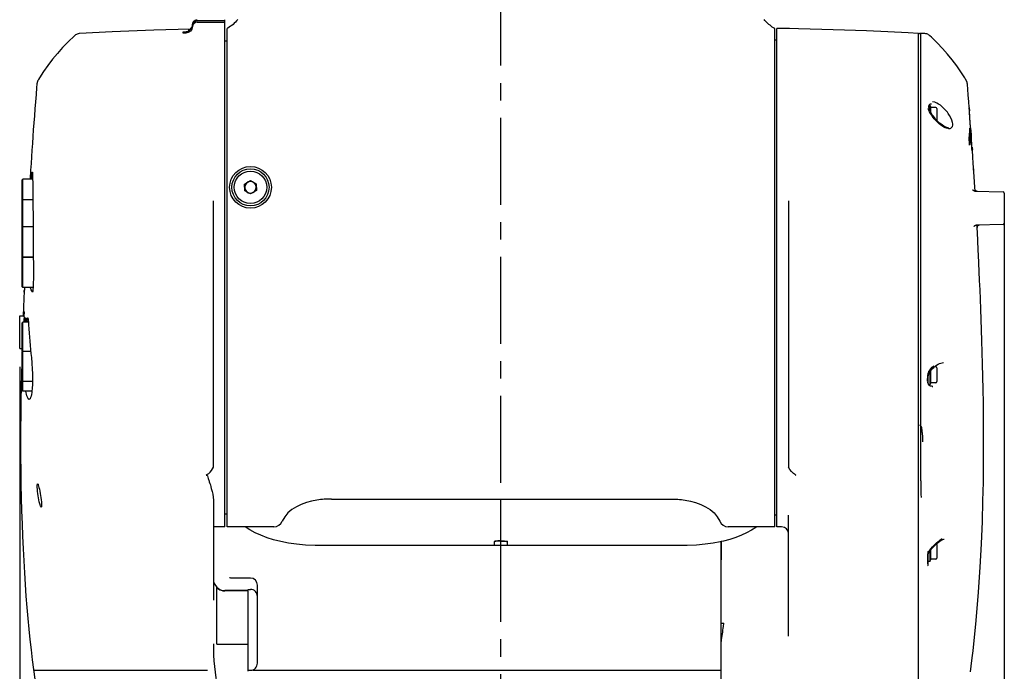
# Model space of a CAD drawing. Header units: millimetres. Extents: x 7426 to 8300, y 124 to 421.
# Tile 66 of 135: x 8050 to 8072, y 236 to 250. Entities that reach past the tile are written whole.
import ezdxf

# ---------------------------------------------------------------- set-up
doc = ezdxf.new("R2010")
doc.units = ezdxf.units.MM
doc.linetypes.add('CENTER', pattern=[0.6, 0.375, -0.075, 0.075, -0.075])
doc.layers.add('DIM', color=7, linetype='Continuous')
doc.layers.add('外形图', color=7, linetype='Continuous')
doc.styles.add('微软雅黑', font='msyh.ttc')
doc.dimstyles.new('尺寸标注_1_20比例', dxfattribs={"dimtxt": 2.1, "dimasz": 1.7, "dimexe": 0.5, "dimexo": 0.4, "dimgap": 0.5, "dimtad": 1, "dimdec": 1, "dimlfac": 20, "dimdsep": 46, "dimtxsty": '微软雅黑', "dimcen": 0.09, "dimadec": 0, "dimazin": 0, "dimtp": 0.01, "dimtm": 0.01, "dimtfac": 1, "dimtdec": 1, "dimtofl": 0, "dimtmove": 0, "dimatfit": 3, "dimfxl": 1, "dimtolj": 1, "dimarcsym": 0})

# ---------------------------------------------------------------- blocks, each defined once
blk = doc.blocks.new('*D1514')
at = {"layer": 'Defpoints', "color": 0}
for p in [(8071.504, 246.071), (8060.654, 219.322), (8060.654, 207.394)]:
    blk.add_point(p, dxfattribs=at)
at = {"layer": 'DIM', "color": 0, "linetype": 'ByBlock', "lineweight": -2, "ltscale": 20}
for p, q in [((8071.504, 245.671), (8071.504, 206.894)), ((8060.654, 218.922), (8060.654, 206.894)), ((8069.804, 207.394), (8062.354, 207.394))]:
    blk.add_line(p, q, dxfattribs=at)
at = {"layer": 'DIM', "color": 0}
for points in [[(8062.354, 207.677), (8062.354, 207.11), (8060.654, 207.394)], [(8069.804, 207.11), (8069.804, 207.677), (8071.504, 207.394)]]:
    blk.add_solid(points, dxfattribs=at)
at = {"layer": 'DIM', "color": 0, "insert": (8066.079, 208.967), "char_height": 2.1, "attachment_point": 5, "style": '微软雅黑'}
blk.add_mtext('\\A1;217', dxfattribs=at)
blk = doc.blocks.new('*D1516')
at = {"layer": 'Defpoints', "color": 0}
for p in [(8071.504, 245.422), (8050.279, 242.721), (8050.279, 202.954)]:
    blk.add_point(p, dxfattribs=at)
at = {"layer": 'DIM', "color": 0, "linetype": 'ByBlock', "lineweight": -2, "ltscale": 20}
for p, q in [((8071.504, 245.022), (8071.504, 202.454)), ((8050.279, 242.321), (8050.279, 202.454)), ((8069.804, 202.954), (8051.979, 202.954))]:
    blk.add_line(p, q, dxfattribs=at)
at = {"layer": 'DIM', "color": 0}
for points in [[(8051.979, 203.238), (8051.979, 202.671), (8050.279, 202.954)], [(8069.804, 202.671), (8069.804, 203.238), (8071.504, 202.954)]]:
    blk.add_solid(points, dxfattribs=at)
at = {"layer": 'DIM', "color": 0, "insert": (8060.891, 204.54), "char_height": 2.1, "attachment_point": 5, "style": '微软雅黑'}
blk.add_mtext('\\A1;424.5', dxfattribs=at)

msp = doc.modelspace()

# ---------------------------------------------------------------- linework, layer by layer
at = {"layer": '外形图', "linetype": 'CENTER', "ltscale": 5}
msp.add_line((8060.6538, 218.821), (8060.6538, 279.9884), dxfattribs=at)
at = {"layer": '外形图', "linetype": 'Continuous'}
for p, q in [((8053.9874, 249.6543), (8053.9799, 249.6415)), ((8054.0262, 249.7759), (8054.0255, 249.7751)), ((8054.1037, 249.7925), (8054.7038, 249.7925)), ((8054.1037, 249.7612), (8054.7038, 249.7612)), ((8054.7038, 238.8718), (8054.7038, 249.8128)), ((8054.7638, 249.6278), (8054.7538, 249.6217)), ((8054.7538, 238.8718), (8054.7538, 249.6219)), ((8066.5538, 238.8718), (8066.5538, 249.6217)), ((8066.8716, 249.6217), (8066.6038, 249.6217)), ((8066.6038, 238.8717), (8066.6038, 249.6217)), ((8066.873, 249.6217), (8066.8727, 249.6217)), ((8053.8038, 249.5517), (8053.8582, 249.5534)), ((8053.8038, 249.5235), (8053.8038, 249.5517)), ((8053.8582, 249.525), (8053.8038, 249.5235)), ((8053.9161, 249.5892), (8053.914, 249.5886)), ((8069.6538, 233.7467), (8069.6538, 249.5176)), ((8069.7039, 249.5176), (8069.6788, 249.5176)), ((8069.7038, 249.1866), (8069.7039, 249.436)), ((8069.7908, 249.513), (8069.7039, 249.5176)), ((8069.7039, 249.5173), (8069.7039, 249.5176)), ((8069.7039, 249.5162), (8069.7039, 249.5173)), ((8069.7039, 249.5145), (8069.7039, 249.5162)), ((8069.7039, 249.436), (8069.7039, 249.5145)), ((8069.812, 249.5106), (8069.7908, 249.513)), ((8054.7538, 249.3467), (8054.7038, 249.3467)), ((8066.6038, 249.3717), (8066.5538, 249.3717)), ((8069.7038, 249.0879), (8069.7038, 249.1866)), ((8069.7038, 248.9735), (8069.7038, 249.0879)), ((8069.7039, 248.8424), (8069.7038, 248.9735)), ((8070.7178, 248.306), (8070.7081, 248.4217)), ((8069.7039, 248.0569), (8069.7039, 248.1514)), ((8069.7038, 247.8741), (8069.7039, 247.939)), ((8069.7039, 247.939), (8069.7039, 248.0569)), ((8069.8789, 247.9316), (8069.879, 247.944)), ((8069.8801, 247.9181), (8069.8789, 247.9316)), ((8069.8827, 247.9037), (8069.8801, 247.9181)), ((8069.8832, 247.9669), (8069.9038, 247.9669)), ((8069.8909, 247.9823), (8069.8929, 247.9842)), ((8069.9, 247.9896), (8069.9021, 247.991)), ((8069.9038, 247.8484), (8069.9038, 247.9669)), ((8069.9074, 247.957), (8069.9211, 247.9194)), ((8069.9211, 247.9981), (8069.9282, 247.999)), ((8070.0263, 247.9194), (8069.9211, 247.9194)), ((8069.9211, 247.8132), (8069.9211, 247.9194)), ((8069.9282, 247.999), (8069.9325, 247.9993)), ((8070.7458, 247.9203), (8070.7462, 247.9142)), ((8070.7462, 247.9142), (8070.7511, 247.8471)), ((8070.7518, 247.8389), (8070.7463, 247.9142)), ((8069.7038, 247.8673), (8069.7038, 247.8741)), ((8069.7038, 247.8484), (8069.7038, 247.8673)), ((8069.7038, 247.8309), (8069.7038, 247.8484)), ((8069.7038, 247.7115), (8069.7038, 247.8309)), ((8069.7038, 247.6653), (8069.7038, 247.7115)), ((8069.8675, 247.8826), (8069.8644, 247.8967)), ((8069.8717, 247.8687), (8069.8675, 247.8826)), ((8069.8771, 247.8547), (8069.8717, 247.8687)), ((8069.8837, 247.8407), (8069.8771, 247.8547)), ((8069.8869, 247.8883), (8069.8827, 247.9037)), ((8069.8912, 247.8267), (8069.8837, 247.8407)), ((8069.9149, 247.7861), (8069.8912, 247.8267)), ((8069.9032, 247.8497), (8069.8995, 247.8572)), ((8069.9071, 247.8416), (8069.9032, 247.8497)), ((8069.9111, 247.8332), (8069.9071, 247.8416)), ((8069.9161, 247.8228), (8069.9111, 247.8332)), ((8069.933, 247.7576), (8069.9149, 247.7861)), ((8069.9262, 247.8035), (8069.9161, 247.8228)), ((8069.9609, 247.7471), (8069.9501, 247.7635)), ((8070.0232, 247.6671), (8069.9975, 247.6977)), ((8070.0513, 247.8944), (8070.0513, 247.6366)), ((8069.7038, 247.648), (8069.7038, 247.6653)), ((8069.7038, 247.6242), (8069.7038, 247.648)), ((8069.7038, 247.3819), (8069.7038, 247.6242)), ((8070.0508, 247.6371), (8070.0232, 247.6671)), ((8070.2672, 247.4862), (8070.2463, 247.4933)), ((8069.7038, 247.3732), (8069.7038, 247.3819)), ((8069.7038, 247.3599), (8069.7038, 247.3732)), ((8069.7038, 247.335), (8069.7038, 247.3599)), ((8069.7038, 247.322), (8069.7038, 247.335)), ((8069.7038, 242.6605), (8069.7038, 247.322)), ((8070.2978, 247.481), (8070.2967, 247.4811)), ((8070.3019, 247.4809), (8070.2978, 247.481)), ((8070.7496, 247.2659), (8070.7536, 247.3188)), ((8070.7703, 247.3471), (8070.7563, 247.3471)), ((8070.7624, 247.4679), (8070.7668, 247.4006)), ((8070.7679, 247.3865), (8070.7708, 247.342)), ((8070.7703, 247.3471), (8070.7693, 247.3222)), ((8070.7763, 247.4811), (8070.7811, 247.4079)), ((8070.7811, 247.4079), (8070.7859, 247.3347)), ((8070.7817, 247.2887), (8070.7814, 247.2945)), ((8070.7862, 247.3317), (8070.7816, 247.402)), ((8070.7823, 247.2792), (8070.7817, 247.2887)), ((8070.7819, 247.2885), (8070.782, 247.2887)), ((8070.7836, 247.2603), (8070.7819, 247.2885)), ((8070.785, 247.2941), (8070.7854, 247.2948)), ((8070.7851, 247.3013), (8070.7872, 247.2667)), ((8070.7854, 247.2948), (8070.7873, 247.2628)), ((8070.7859, 247.3347), (8070.788, 247.3015)), ((8070.7885, 247.295), (8070.7862, 247.3317)), ((8070.7887, 247.2902), (8070.7906, 247.2615)), ((8070.7474, 247.2393), (8070.7496, 247.2659)), ((8070.7476, 247.2349), (8070.7474, 247.2393)), ((8070.75, 247.1947), (8070.7476, 247.2349)), ((8070.7495, 247.208), (8070.7479, 247.235)), ((8070.7511, 247.1811), (8070.7495, 247.208)), ((8070.7526, 247.1501), (8070.75, 247.1947)), ((8070.755, 247.1142), (8070.7511, 247.1811)), ((8070.7552, 247.1056), (8070.7526, 247.1501)), ((8070.7595, 247.1675), (8070.755, 247.1142)), ((8070.7835, 247.2596), (8070.7849, 247.2365)), ((8070.785, 247.2372), (8070.7836, 247.2603)), ((8070.7849, 247.2365), (8070.7863, 247.2139)), ((8070.7854, 247.2305), (8070.785, 247.2372)), ((8070.7872, 247.2021), (8070.7854, 247.2305)), ((8070.7863, 247.2139), (8070.7876, 247.1921)), ((8070.7872, 247.2667), (8070.7875, 247.2623)), ((8070.7889, 247.175), (8070.7872, 247.2021)), ((8070.7873, 247.2628), (8070.7883, 247.2477)), ((8070.7875, 247.2624), (8070.7882, 247.2512)), ((8070.7876, 247.1921), (8070.7889, 247.1712)), ((8070.7882, 247.2512), (8070.7889, 247.2405)), ((8070.7883, 247.2477), (8070.7892, 247.2329)), ((8070.7889, 247.2405), (8070.7895, 247.2303)), ((8070.7892, 247.2329), (8070.7901, 247.2184)), ((8070.7895, 247.2303), (8070.7901, 247.2205)), ((8070.7901, 247.2205), (8070.7907, 247.2113)), ((8070.7966, 247.1372), (8070.7913, 247.1372)), ((8070.7919, 247.194), (8070.7924, 247.1859)), ((8070.8108, 247.065), (8070.8121, 247.0465)), ((8070.8053, 246.9917), (8070.805, 246.9915)), ((8070.8053, 246.9843), (8070.8057, 246.9846)), ((8070.8121, 247.0465), (8070.8146, 247.0096)), ((8070.8158, 246.9936), (8070.8156, 246.9955)), ((8070.8252, 246.8534), (8070.8159, 246.9922)), ((8070.8348, 246.71), (8070.8252, 246.8534)), ((8070.8445, 246.5608), (8070.8348, 246.71)), ((8050.5136, 246.5669), (8050.5013, 246.3748)), ((8070.8527, 246.4336), (8070.842, 246.5991)), ((8070.8613, 246.2968), (8070.8527, 246.4336)), ((8050.3289, 246.3598), (8050.3439, 246.3748)), ((8050.3289, 245.9097), (8050.3289, 246.3598)), ((8050.3439, 245.9247), (8050.3439, 246.3748)), ((8050.5577, 246.3748), (8050.3439, 246.3748)), ((8055.1273, 246.2662), (8055.2508, 246.341)), ((8055.1304, 246.1219), (8055.1273, 246.2662)), ((8055.2508, 246.341), (8055.3773, 246.2715)), ((8055.3773, 246.2715), (8055.3803, 246.1272)), ((8070.8726, 246.1137), (8070.8613, 246.2968)), ((8055.2569, 246.0524), (8055.1304, 246.1219)), ((8055.3803, 246.1272), (8055.2569, 246.0524)), ((8070.8687, 246.1138), (8071.4795, 246.0978)), ((8071.5038, 246.0728), (8071.5038, 245.4215)), ((8071.5038, 246.0711), (8071.5038, 245.4215)), ((8050.3289, 245.9097), (8050.3439, 245.9247)), ((8050.3289, 245.3272), (8050.3289, 245.9097)), ((8050.3439, 245.3422), (8050.3439, 245.9247)), ((8050.5633, 245.9247), (8050.3439, 245.9247)), ((8054.4538, 240.1597), (8054.4538, 245.9024)), ((8066.8538, 245.9024), (8066.8538, 240.1597)), ((8070.8901, 245.3803), (8070.8967, 245.3809)), ((8071.4795, 245.3962), (8070.8967, 245.3809)), ((8070.9136, 245.3817), (8070.9167, 245.3294)), ((8070.9137, 245.3813), (8070.915, 245.3585)), ((8050.3289, 245.3272), (8050.3439, 245.3422)), ((8050.3289, 244.7072), (8050.3289, 245.3272)), ((8050.3439, 244.6922), (8050.3439, 245.3422)), ((8050.5683, 245.3422), (8050.3439, 245.3422)), ((8070.915, 245.3585), (8070.9161, 245.3398)), ((8070.9166, 245.3305), (8070.9169, 245.3385)), ((8070.9227, 245.2093), (8070.9166, 245.3306)), ((8070.9167, 245.3289), (8070.9167, 245.3287)), ((8070.9212, 245.3538), (8070.9224, 245.3562)), ((8070.9302, 245.0576), (8070.9227, 245.2093)), ((8070.9411, 244.833), (8070.9302, 245.0576)), ((8050.3289, 244.6692), (8050.3289, 244.7072)), ((8050.3289, 244.7072), (8050.3439, 244.6922)), ((8050.3289, 244.6692), (8050.3439, 244.6842)), ((8050.3289, 244.0492), (8050.3289, 244.6692)), ((8050.3439, 244.6842), (8050.3439, 244.6922)), ((8050.5726, 244.6922), (8050.3439, 244.6922)), ((8050.3439, 244.0342), (8050.3439, 244.6842)), ((8050.5726, 244.6842), (8050.3439, 244.6842)), ((8050.3289, 244.0492), (8050.3439, 244.0342)), ((8050.5679, 244.0342), (8050.3439, 244.0342)), ((8050.376, 243.9421), (8050.3757, 243.9382)), ((8050.3757, 243.9382), (8050.3758, 243.9409)), ((8050.3848, 244.0342), (8050.3841, 244.0289)), ((8050.5104, 244.0278), (8050.5076, 244.0342)), ((8050.3617, 243.5964), (8050.3549, 243.4211)), ((8050.2789, 242.7211), (8050.2789, 243.4211)), ((8050.2789, 243.4211), (8050.3738, 243.4211)), ((8050.3289, 243.2728), (8050.3439, 243.2878)), ((8050.3289, 242.6528), (8050.3289, 243.2728)), ((8050.3439, 242.656), (8050.3439, 243.2878)), ((8050.4674, 243.2878), (8050.3439, 243.2878)), ((8050.4666, 243.2967), (8050.4268, 243.2967)), ((8050.2789, 242.7211), (8050.3289, 242.7211)), ((8050.3289, 242.641), (8050.3439, 242.656)), ((8050.3289, 242.6528), (8050.3347, 242.6469)), ((8050.3289, 242.021), (8050.3289, 242.641)), ((8050.3439, 242.006), (8050.3439, 242.656)), ((8050.5177, 242.656), (8050.3439, 242.656)), ((8069.7038, 242.5432), (8069.7038, 242.6605)), ((8069.7038, 242.493), (8069.7038, 242.5432)), ((8069.7038, 242.2801), (8069.7038, 242.493)), ((8069.7038, 242.2543), (8069.7038, 242.2801)), ((8069.7038, 242.2369), (8069.7038, 242.2543)), ((8069.7038, 242.2064), (8069.7038, 242.2369)), ((8069.7038, 242.1472), (8069.7038, 242.2064)), ((8069.8621, 242.1741), (8069.865, 242.1859)), ((8069.8802, 242.2271), (8069.8838, 242.234)), ((8069.8828, 242.1867), (8069.8855, 242.1928)), ((8069.8945, 242.2093), (8069.8977, 242.2142)), ((8069.8966, 242.2537), (8069.9224, 242.284)), ((8069.8977, 242.2142), (8069.9097, 242.2309)), ((8069.9038, 241.9347), (8069.9038, 242.2228)), ((8069.9097, 242.2309), (8069.9317, 242.2583)), ((8069.9211, 241.9822), (8069.9211, 242.2452)), ((8069.9224, 242.284), (8069.9514, 242.314)), ((8069.9317, 242.2583), (8069.9565, 242.2855)), ((8069.9514, 242.314), (8069.9829, 242.3425)), ((8069.9565, 242.2855), (8069.9839, 242.3118)), ((8069.9839, 242.3118), (8070.013, 242.3362)), ((8070.0263, 242.3272), (8070.0023, 242.3272)), ((8070.0513, 242.3022), (8070.0513, 242.0072)), ((8050.3289, 242.021), (8050.3439, 242.006)), ((8050.3289, 241.8132), (8050.3289, 242.021)), ((8050.3439, 241.7982), (8050.3439, 242.006)), ((8050.5566, 242.006), (8050.3439, 242.006)), ((8069.7038, 242.0713), (8069.7038, 242.1472)), ((8069.7038, 242.0538), (8069.7038, 242.0713)), ((8069.7038, 242.0299), (8069.7038, 242.0538)), ((8069.7038, 241.9624), (8069.7038, 242.0299)), ((8069.8538, 242.0769), (8069.8539, 242.0914)), ((8069.8538, 242.077), (8069.8538, 241.9988)), ((8069.8538, 242.077), (8069.8538, 242.0615)), ((8069.8542, 241.9798), (8069.8538, 242.0017)), ((8069.8539, 242.0914), (8069.8542, 242.1056)), ((8069.8558, 242.1331), (8069.8573, 242.1465)), ((8069.8602, 242.007), (8069.8595, 242.0184)), ((8069.8612, 241.9958), (8069.8602, 242.007)), ((8069.8604, 242.0845), (8069.8612, 242.094)), ((8069.8612, 242.094), (8069.8621, 242.1033)), ((8069.8624, 241.9854), (8069.8612, 241.9958)), ((8069.8638, 241.976), (8069.8624, 241.9854)), ((8069.8655, 241.9674), (8069.8638, 241.976)), ((8069.8645, 242.1208), (8069.866, 242.1292)), ((8069.9074, 241.9446), (8069.9211, 241.9822)), ((8070.0263, 241.9822), (8069.9211, 241.9822)), ((8050.3289, 241.8132), (8050.3439, 241.7982)), ((8050.5425, 241.7982), (8050.3439, 241.7982)), ((8069.7038, 241.9278), (8069.7038, 241.9624)), ((8069.7038, 241.9196), (8069.7038, 241.9278)), ((8069.7038, 241.8027), (8069.7038, 241.9196)), ((8069.7038, 241.7227), (8069.7038, 241.8027)), ((8069.9038, 241.9347), (8069.8767, 241.9347)), ((8069.8962, 241.9159), (8069.8896, 241.9194)), ((8069.9557, 241.9009), (8069.9337, 241.9035)), ((8069.9468, 241.9012), (8069.9598, 241.9007)), ((8069.96, 241.9007), (8069.9557, 241.9009)), ((8069.7038, 241.6899), (8069.7038, 241.7227)), ((8069.7038, 241.6584), (8069.7038, 241.6899)), ((8069.7038, 241.6431), (8069.7038, 241.6584)), ((8069.7036, 241.1136), (8069.7038, 241.1482)), ((8069.7038, 241.1482), (8069.7038, 241.1625)), ((8069.705, 240.517), (8069.7036, 241.1136)), ((8069.7051, 240.3782), (8069.705, 240.517)), ((8069.7038, 239.8657), (8069.7051, 240.3782)), ((8054.4538, 239.448), (8054.4538, 237.2925)), ((8057.0038, 239.4717), (8064.3038, 239.4717)), ((8060.6538, 238.5853), (8060.6538, 239.4717)), ((8054.7538, 239.1467), (8054.7038, 239.1467)), ((8066.6038, 239.1217), (8066.5538, 239.1217)), ((8066.8538, 236.5119), (8066.8538, 239.1262)), ((8054.7038, 238.8717), (8054.4538, 238.8717)), ((8055.755, 238.8717), (8054.7538, 238.8717)), ((8066.5538, 238.8717), (8065.5527, 238.8717)), ((8066.7038, 238.8717), (8066.6038, 238.8717)), ((8060.5163, 238.4718), (8060.5163, 238.5543)), ((8060.5167, 238.555), (8060.5217, 238.56)), ((8060.791, 238.555), (8060.786, 238.56)), ((8060.7913, 238.4718), (8060.7913, 238.5543)), ((8065.4038, 238.5533), (8065.4038, 238.1632)), ((8065.4038, 236.7929), (8065.4038, 238.5533)), ((8069.872, 238.3375), (8069.8976, 238.3714)), ((8069.8882, 238.3335), (8069.9114, 238.3648)), ((8069.8976, 238.3714), (8069.9263, 238.4065)), ((8069.9114, 238.3648), (8069.9373, 238.3968)), ((8069.9211, 238.1742), (8069.9211, 238.3768)), ((8070.0513, 238.4942), (8070.0513, 238.1992)), ((8065.4038, 233.2489), (8065.4038, 238.1632)), ((8069.6538, 238.0489), (8069.6538, 238.1534)), ((8069.8538, 238.3065), (8069.8538, 238.0529)), ((8069.8538, 238.0738), (8069.8538, 238.2758)), ((8069.8543, 238.278), (8069.8542, 238.277)), ((8069.8549, 238.2804), (8069.8562, 238.2842)), ((8069.8562, 238.2842), (8069.8582, 238.2881)), ((8069.858, 238.3176), (8069.872, 238.3375)), ((8069.8582, 238.2881), (8069.868, 238.3036)), ((8069.868, 238.3036), (8069.8882, 238.3335)), ((8069.9038, 238.1267), (8069.9038, 238.3545)), ((8069.9074, 238.1366), (8069.9211, 238.1742)), ((8070.0263, 238.1742), (8069.9211, 238.1742)), ((8069.9038, 238.1267), (8069.8538, 238.1267)), ((8054.8058, 237.7722), (8054.8048, 237.7725)), ((8055.2538, 237.7663), (8054.8482, 237.7663)), ((8054.5288, 236.34), (8054.5288, 237.5617)), ((8055.2038, 237.5224), (8055.2538, 237.5224)), ((8055.2038, 237.5146), (8055.2038, 237.5224)), ((8055.4038, 237.6162), (8055.4038, 237.6124)), ((8055.4038, 235.9285), (8055.4038, 237.6124)), ((8055.2038, 237.4967), (8054.7038, 237.4967)), ((8055.2038, 237.4882), (8054.7038, 237.4882)), ((8055.2038, 235.7554), (8055.2038, 237.4882)), ((8065.4038, 236.7929), (8065.4583, 236.7929)), ((8065.4038, 232.6467), (8065.4038, 236.7825)), ((8065.4494, 236.7258), (8065.4583, 236.7929)), ((8054.5288, 236.34), (8055.2038, 236.34)), ((8054.3244, 235.7717), (8050.5799, 235.7717)), ((8055.2038, 235.779), (8055.2538, 235.779)), ((8065.4038, 235.7717), (8055.3039, 235.7717))]:
    msp.add_line(p, q, dxfattribs=at)
for points in [[(8066.5538, 249.6217), (8066.5289, 249.6372), (8066.5025, 249.6548), (8066.4773, 249.6729), (8066.4534, 249.6916), (8066.4306, 249.7105), (8066.4083, 249.7305), (8066.3863, 249.7516), (8066.3648, 249.7736), (8066.344, 249.7964), (8066.3239, 249.8199)], [(8053.9563, 249.6085), (8053.1718, 249.584), (8052.2725, 249.5475), (8051.5668, 249.5126)], [(8053.9527, 249.6108), (8053.9433, 249.6036), (8053.9346, 249.598), (8053.9269, 249.5939), (8053.9206, 249.591), (8053.9161, 249.5892)], [(8053.9799, 249.6415), (8053.9716, 249.63), (8053.9623, 249.6197), (8053.9527, 249.6108)], [(8054.0171, 249.7626), (8054.013, 249.7548), (8054.0097, 249.7467), (8054.0071, 249.7384), (8054.0052, 249.7299), (8054.0041, 249.7212), (8054.0037, 249.7162)], [(8054.0255, 249.7751), (8054.0217, 249.7699), (8054.0171, 249.7626)], [(8054.9784, 249.8135), (8054.9546, 249.7864), (8054.9299, 249.7602), (8054.9044, 249.7352), (8054.879, 249.7122), (8054.8531, 249.6906), (8054.8254, 249.6693), (8054.7955, 249.6482), (8054.7638, 249.6278)], [(8069.6538, 249.5172), (8069.4326, 249.5285), (8068.99, 249.5495), (8068.532, 249.569), (8068.0588, 249.5867), (8067.5702, 249.6027), (8067.0663, 249.6168), (8066.8719, 249.6217)], [(8051.4568, 249.4658), (8051.3229, 249.3362), (8051.2042, 249.2126), (8051.0916, 249.0864), (8050.9852, 248.9578), (8050.8855, 248.8271), (8050.7925, 248.6946), (8050.7064, 248.5603), (8050.6831, 248.5216)], [(8051.5668, 249.5124), (8051.5639, 249.5123), (8051.5414, 249.5092), (8051.5201, 249.5035), (8051.5002, 249.4953), (8051.4819, 249.4851), (8051.4655, 249.4732), (8051.4569, 249.4657)], [(8069.9008, 249.4662), (8069.8875, 249.4775), (8069.8707, 249.4888), (8069.8523, 249.4983), (8069.8327, 249.5056), (8069.812, 249.5106)], [(8070.6775, 248.5171), (8070.6517, 248.56), (8070.5681, 248.6905), (8070.4781, 248.8194), (8070.3818, 248.9464), (8070.2792, 249.0715), (8070.1707, 249.1943), (8070.0565, 249.3147), (8069.9367, 249.4324), (8069.9008, 249.4662)], [(8050.6496, 248.4212), (8050.6436, 248.3506), (8050.6307, 248.1954), (8050.6184, 248.0414), (8050.6064, 247.8888), (8050.5949, 247.7375), (8050.5837, 247.5874), (8050.5729, 247.4384), (8050.5624, 247.2906), (8050.5522, 247.1439), (8050.5422, 246.998), (8050.5325, 246.8532), (8050.5229, 246.7096), (8050.5136, 246.5669)], [(8050.6831, 248.5216), (8050.6815, 248.5189), (8050.6769, 248.5106), (8050.6727, 248.5024), (8050.6688, 248.4942), (8050.6654, 248.4861), (8050.6623, 248.4781), (8050.6596, 248.4702), (8050.6572, 248.4624), (8050.6552, 248.4548), (8050.6535, 248.4475), (8050.6521, 248.4406), (8050.6511, 248.434), (8050.6503, 248.4283), (8050.6498, 248.4239), (8050.6496, 248.4216)], [(8070.7081, 248.4218), (8070.7076, 248.4264), (8070.707, 248.4318), (8070.7061, 248.4382), (8070.7049, 248.4449), (8070.7035, 248.4518), (8070.7017, 248.459), (8070.6997, 248.4663), (8070.6974, 248.4737), (8070.6947, 248.4812), (8070.6917, 248.4888), (8070.6884, 248.4964), (8070.6847, 248.504), (8070.6807, 248.5116), (8070.6775, 248.5171)], [(8070.7483, 247.9273), (8070.7395, 248.0396), (8070.7271, 248.1933), (8070.7178, 248.306)], [(8069.879, 247.944), (8069.8802, 247.9548), (8069.8823, 247.9643), (8069.885, 247.9721)], [(8069.885, 247.9721), (8069.8879, 247.978), (8069.8909, 247.9823)], [(8069.893, 247.9844), (8069.8939, 247.9851), (8069.897, 247.9875), (8069.9, 247.9896)], [(8069.9021, 247.9911), (8069.9044, 247.9924), (8069.9093, 247.9948)], [(8069.9093, 247.9948), (8069.9148, 247.9967), (8069.9211, 247.9981)], [(8069.8995, 247.8572), (8069.8929, 247.8719), (8069.8869, 247.8883)], [(8069.9501, 247.7635), (8069.9376, 247.7836), (8069.9262, 247.8035)], [(8069.9948, 247.6753), (8069.9728, 247.7025), (8069.9521, 247.73), (8069.933, 247.7576)], [(8069.9975, 247.6977), (8069.9741, 247.7284), (8069.9609, 247.7471)], [(8070.0703, 247.5951), (8070.0432, 247.6218), (8070.0181, 247.6486), (8069.9948, 247.6753)], [(8070.2463, 247.4933), (8070.2228, 247.5039), (8070.1969, 247.518), (8070.1694, 247.5355), (8070.1401, 247.5568), (8070.1095, 247.5816), (8070.0796, 247.6086), (8070.0508, 247.6371)], [(8070.2209, 247.4824), (8070.1907, 247.4999), (8070.1594, 247.521), (8070.1286, 247.5442), (8070.099, 247.569), (8070.0703, 247.5951)], [(8070.2968, 247.481), (8070.2854, 247.4822), (8070.2672, 247.4862)], [(8070.8687, 246.1138), (8070.8606, 246.1147), (8070.8521, 246.1171), (8070.8447, 246.1207), (8070.8385, 246.1252), (8070.8334, 246.1301), (8070.8298, 246.1347), (8070.8275, 246.1385), (8070.8261, 246.1413), (8070.8252, 246.1433), (8070.8248, 246.1445), (8070.8248, 246.1448), (8070.8248, 246.1447)], [(8070.8725, 246.143), (8070.8711, 246.1465), (8070.8705, 246.1487)], [(8070.9172, 246.1125), (8070.9103, 246.1131), (8070.904, 246.1146), (8070.8982, 246.1168), (8070.8928, 246.1196), (8070.8879, 246.1229), (8070.8836, 246.1266), (8070.8799, 246.1306), (8070.8769, 246.1348), (8070.8744, 246.1389), (8070.8725, 246.143)], [(8070.8529, 245.3499), (8070.8528, 245.3492), (8070.8528, 245.3493), (8070.8531, 245.3501), (8070.8536, 245.3517), (8070.8547, 245.3542), (8070.8564, 245.3575), (8070.8589, 245.3613), (8070.8622, 245.3653), (8070.867, 245.3699), (8070.8738, 245.3745), (8070.8817, 245.3781), (8070.8901, 245.3803)], [(8070.9224, 245.3562), (8070.9237, 245.3586), (8070.9253, 245.361), (8070.9271, 245.3634), (8070.9291, 245.3658)], [(8070.9291, 245.3658), (8070.9314, 245.3682), (8070.934, 245.3706), (8070.937, 245.373), (8070.9403, 245.3753), (8070.944, 245.3773), (8070.9482, 245.3792), (8070.9528, 245.3808)], [(8070.9528, 245.3808), (8070.9579, 245.382), (8070.9636, 245.3826), (8070.9652, 245.3827)], [(8070.9166, 245.3311), (8070.9166, 245.3313), (8070.9166, 245.3332), (8070.9166, 245.3356), (8070.9168, 245.3381)], [(8070.9168, 245.3381), (8070.9171, 245.3403), (8070.9175, 245.3425), (8070.918, 245.3448)], [(8070.918, 245.3448), (8070.9186, 245.347), (8070.9194, 245.3492), (8070.9202, 245.3515), (8070.9212, 245.3538)], [(8070.8178, 236.0947), (8070.8312, 236.2001), (8070.8995, 236.8552), (8070.95, 237.4646), (8070.9855, 238.0041), (8071.0116, 238.5064), (8071.0308, 238.986), (8071.0438, 239.4319), (8071.0521, 239.8351), (8071.0568, 240.2163), (8071.0588, 240.5796), (8071.0585, 240.9188), (8071.0564, 241.2401), (8071.0529, 241.5461), (8071.0482, 241.8371), (8071.0425, 242.1152), (8071.0362, 242.3817), (8071.0291, 242.6374), (8071.0216, 242.8833), (8071.0137, 243.12), (8071.0056, 243.3482), (8070.9971, 243.5685), (8070.9885, 243.7818), (8070.9799, 243.988), (8070.9712, 244.1863), (8070.9626, 244.3776), (8070.954, 244.5617), (8070.9458, 244.7365), (8070.9411, 244.833)], [(8050.3758, 243.9409), (8050.3705, 243.8144), (8050.3617, 243.5964)], [(8050.3291, 242.6564), (8050.3225, 242.4185), (8050.3161, 242.1598), (8050.3105, 241.8897), (8050.3056, 241.6025), (8050.3019, 241.3012), (8050.2995, 240.9966), (8050.2987, 240.6903), (8050.2996, 240.3806), (8050.3023, 240.0755), (8050.3065, 239.7823), (8050.3123, 239.4983), (8050.3196, 239.2169), (8050.3286, 238.939), (8050.339, 238.6679), (8050.351, 238.4003), (8050.3646, 238.136), (8050.3797, 237.8776), (8050.3962, 237.625), (8050.4142, 237.3768), (8050.4336, 237.1335), (8050.4543, 236.8975), (8050.4762, 236.6672), (8050.4996, 236.4406), (8050.5242, 236.2193), (8050.55, 236.0038), (8050.577, 235.7925), (8050.6053, 235.5852)], [(8070.013, 242.3362), (8070.0439, 242.3585), (8070.0759, 242.378), (8070.1071, 242.3935), (8070.1368, 242.4049)], [(8070.1368, 242.4049), (8070.1651, 242.4124), (8070.191, 242.4161), (8070.1965, 242.4164)], [(8069.865, 242.1859), (8069.8676, 242.1949), (8069.8704, 242.2035)], [(8069.8704, 242.2035), (8069.8735, 242.2118), (8069.8768, 242.2196), (8069.8802, 242.2271)], [(8069.8777, 242.1738), (8069.8802, 242.1804), (8069.8828, 242.1867)], [(8069.8838, 242.234), (8069.8875, 242.2404), (8069.8913, 242.2464)], [(8069.8855, 242.1928), (8069.8884, 242.1986), (8069.8914, 242.2041), (8069.8945, 242.2093)], [(8069.8913, 242.2464), (8069.8952, 242.2519), (8069.8967, 242.2537)], [(8069.8522, 242.171), (8069.8525, 242.1675), (8069.8526, 242.1639), (8069.8524, 242.1602), (8069.852, 242.1564), (8069.8512, 242.1524), (8069.8502, 242.1484)], [(8069.8542, 242.1056), (8069.8548, 242.1195), (8069.8558, 242.1331)], [(8069.8573, 242.1465), (8069.8592, 242.1595), (8069.8617, 242.1722), (8069.8621, 242.1741)], [(8069.859, 242.0421), (8069.859, 242.0536), (8069.8593, 242.0644)], [(8069.8595, 242.0184), (8069.8591, 242.0301), (8069.859, 242.0421)], [(8069.8593, 242.0644), (8069.8598, 242.0746), (8069.8604, 242.0845)], [(8069.8621, 242.1033), (8069.8632, 242.1122), (8069.8645, 242.1208)], [(8069.8695, 241.9521), (8069.8674, 241.9594), (8069.8655, 241.9674)], [(8069.866, 242.1292), (8069.8675, 242.1372), (8069.8693, 242.1451)], [(8069.8693, 242.1451), (8069.8712, 242.1526), (8069.8732, 242.1599)], [(8069.8732, 242.1599), (8069.8754, 242.167), (8069.8777, 242.1738)], [(8069.8742, 241.9397), (8069.8718, 241.9456), (8069.8695, 241.9521)], [(8069.882, 241.9265), (8069.8793, 241.9302), (8069.8767, 241.9346), (8069.8742, 241.9397)], [(8069.8896, 241.9194), (8069.8892, 241.9197), (8069.887, 241.9213), (8069.8845, 241.9235), (8069.882, 241.9265)], [(8069.9337, 241.9035), (8069.9138, 241.9086), (8069.8962, 241.9159)], [(8067.0036, 239.9922), (8067.0048, 239.9913), (8067.0058, 239.9904), (8067.0066, 239.9895), (8067.0072, 239.9887), (8067.0077, 239.9878), (8067.008, 239.987)], [(8060.6538, 238.4718), (8059.8902, 238.4717), (8059.1584, 238.471), (8058.5458, 238.4711), (8058.0771, 238.4706), (8057.7271, 238.4697), (8057.4168, 238.4701), (8057.1268, 238.4713), (8056.878, 238.4715), (8056.65, 238.4729), (8056.4389, 238.4803), (8056.2488, 238.4961), (8056.071, 238.5207), (8055.9049, 238.5533), (8055.7527, 238.5922), (8055.6103, 238.6377), (8055.4775, 238.6891), (8055.3552, 238.7454), (8055.2413, 238.807), (8055.1387, 238.8717)], [(8066.1681, 238.8717), (8066.1475, 238.8573), (8066.0507, 238.7979), (8065.9465, 238.7424), (8065.8352, 238.6912), (8065.7151, 238.644), (8065.5857, 238.6013), (8065.4481, 238.5639), (8065.4038, 238.5535)], [(8070.0155, 238.5013), (8070.0445, 238.5282), (8070.0719, 238.5519), (8070.098, 238.5728), (8070.1227, 238.591)], [(8070.028, 238.4928), (8070.0592, 238.5208), (8070.0885, 238.5449), (8070.1163, 238.5653), (8070.1413, 238.5815), (8070.163, 238.5935)], [(8070.1227, 238.591), (8070.1459, 238.6064), (8070.1675, 238.6191)], [(8070.163, 238.5935), (8070.1818, 238.6018), (8070.1973, 238.6067), (8070.2084, 238.6086)], [(8065.4038, 238.5535), (8065.3819, 238.5486), (8065.2278, 238.5192), (8065.0543, 238.4956), (8064.8705, 238.4804), (8064.6697, 238.4731), (8064.4276, 238.4715), (8064.19, 238.4714), (8063.909, 238.4701), (8063.4205, 238.4701), (8062.6719, 238.4711), (8061.7189, 238.4715), (8060.6538, 238.4718)], [(8069.9263, 238.4065), (8069.9559, 238.4401), (8069.9856, 238.4716), (8070.0155, 238.5013)], [(8069.9373, 238.3968), (8069.9654, 238.429), (8069.9959, 238.4614), (8070.028, 238.4928)], [(8069.8564, 238.3149), (8069.8564, 238.3148), (8069.8558, 238.3136), (8069.8553, 238.3125), (8069.8549, 238.3115), (8069.8545, 238.3104), (8069.8542, 238.3094), (8069.854, 238.3084), (8069.8539, 238.3075), (8069.8538, 238.3065)], [(8069.8542, 238.277), (8069.854, 238.2753), (8069.8538, 238.2728)], [(8069.8624, 238.3003), (8069.8607, 238.2966), (8069.8592, 238.2931), (8069.8578, 238.2898), (8069.8567, 238.2866), (8069.8557, 238.2836), (8069.8549, 238.2807), (8069.8542, 238.2771)], [(8069.8538, 238.0738), (8069.854, 238.0714), (8069.8543, 238.0692), (8069.855, 238.0673), (8069.8558, 238.0655), (8069.8567, 238.064), (8069.8579, 238.0626), (8069.8592, 238.0614), (8069.8606, 238.0602), (8069.8622, 238.059)], [(8069.8538, 238.0531), (8069.8539, 238.052), (8069.8539, 238.0509), (8069.854, 238.0499), (8069.8542, 238.0489), (8069.8544, 238.048), (8069.8546, 238.0471), (8069.8548, 238.0463), (8069.855, 238.0454), (8069.8553, 238.0441), (8069.8557, 238.0422)], [(8069.8557, 238.0422), (8069.8562, 238.04), (8069.8569, 238.0377), (8069.8579, 238.0353), (8069.8591, 238.0331), (8069.8608, 238.0311)], [(8054.8483, 237.7663), (8054.8409, 237.7665), (8054.8285, 237.7675), (8054.8184, 237.769), (8054.8108, 237.7707), (8054.8058, 237.7722)], [(8070.7741, 235.746), (8070.8058, 235.9879), (8070.8178, 236.0947)]]:
    msp.add_lwpolyline(points, dxfattribs=at)
for radius in [0.45, 0.4, 0.35]:
    msp.add_circle((8055.2538, 246.1967), radius, dxfattribs=at)
for centre, radius, start, end in [((8053.8626, 249.6959), 0.138, 313.52849, 321.6663), ((8053.8547, 249.705), 0.1494, 342.32574, 349.57632), ((8053.8886, 249.6164), 0.0592, 334.31465, 341.87237), ((8069.6788, 249.4926), 0.025, 90, 180), ((8069.8933, 247.9519), 0.015, 20, 45.55634), ((8069.9371, 247.8617), 0.1377, 90.11526, 91.92516), ((8070.0263, 247.8944), 0.025, 0, 90), ((8070.6672, 248.2267), 0.8573, 214.19761, 219.22845), ((7999.1284, 242.7246), 71.8056, 3.798127, 4.090836), ((8002.7591, 242.9724), 68.1666, 3.725836, 4.093885), ((8070.7048, 248.2563), 0.9051, 219.17372, 223.99556), ((8070.38, 247.7923), 0.335, 245.11506, 247.70277), ((8065.9641, 247.6586), 4.8016, 355.94183, 356.8841), ((8066.7512, 247.6163), 4.0134, 356.87681, 357.99209), ((8066.2352, 247.5311), 4.5388, 355.40612, 357.36235), ((8027.1809, 244.5422), 43.6798, 3.73358, 3.85076), ((8044.987, 245.7163), 25.8348, 3.61932, 3.73815), ((8083.0922, 247.9455), 12.3276, 183.60127, 183.7826), ((8077.587, 247.6505), 6.8107, 183.63734, 183.75955), ((8081.23, 247.8314), 10.4618, 183.73938, 183.87334), ((8078.0068, 247.681), 7.2314, 183.72394, 183.86141), ((8075.3299, 247.502), 4.5487, 183.75822, 183.9342), ((8078.7331, 247.659), 7.9591, 183.79438, 183.92427), ((8073.809, 247.3974), 3.0242, 183.93258, 184.1714), ((8076.3431, 247.4967), 5.5634, 183.83432, 184.44932), ((8074.4465, 247.4387), 3.6628, 183.9575, 184.07642), ((8075.4591, 247.4288), 4.677, 183.8561, 184.65081), ((8072.9783, 247.3369), 2.1913, 184.17442, 184.47171), ((8073.3195, 247.2634), 2.5308, 184.4933, 184.84317), ((8061.0701, 246.5874), 9.7464, 3.12084, 3.26002), ((8062.6027, 246.6741), 8.2115, 3.10128, 3.229), ((8063.4169, 246.7152), 7.3961, 2.95417, 3.12202), ((8063.2823, 246.7112), 7.5309, 2.9701, 3.09912), ((8063.3684, 246.7156), 7.4446, 2.85054, 2.9704), ((8065.6446, 246.8299), 5.1655, 2.7386, 2.95635), ((8063.7673, 246.7355), 7.0453, 2.73565, 2.85087), ((8066.9278, 246.8914), 3.8808, 2.48384, 2.73648), ((8067.7914, 246.9291), 3.0163, 2.30707, 2.48027), ((8073.097, 247.2394), 2.3073, 184.71828, 184.85379), ((8073.3156, 247.2638), 2.5269, 184.85832, 184.98966), ((8073.3444, 247.2588), 2.5555, 184.81721, 185.36015), ((8072.9369, 247.2306), 2.1468, 184.98795, 185.18565), ((8055.2538, 246.1967), 0.125, 1.21135, 180.0553), ((8055.2538, 246.1967), 0.125, 181.21135, 0.0553), ((8071.4788, 246.0728), 0.025, 0, 88.5), ((8071.4788, 245.4212), 0.025, 271.5, 0), ((8051.5824, 243.873), 1.2084, 172.58914, 176.7235), ((8070.7441, 242.9053), 20.3946, 176.82396, 176.9972), ((8055.9639, 243.168), 5.6084, 177.26733, 177.4086), ((8037.0876, 243.1953), 13.2882, 0.58841, 0.74903), ((8033.8606, 243.1618), 16.5153, 0.45028, 0.58967), ((8071.9433, 244.6586), 21.5191, 183.8048, 185.69839), ((8070.0263, 242.3022), 0.025, 0, 90), ((8069.9676, 242.0499), 0.1182, 158.09015, 162.22985), ((8070.0263, 242.0072), 0.025, 270, 0), ((8069.8933, 241.9497), 0.015, 314.44366, 340), ((8069.7981, 241.1544), 0.1438, 215.22333, 218.30742), ((8079.4996, 239.8711), 9.7959, 180.03204, 180.45254), ((8082.4402, 239.8974), 12.7365, 180.46622, 181.75479), ((8055.755, 239.0717), 0.2, 270, 337.36248), ((8065.5527, 239.0717), 0.2, 202.63752, 270), ((8066.7038, 238.7217), 0.15, 0, 90), ((8070.0263, 238.4942), 0.025, 0, 36.94153), ((8070.0263, 238.1992), 0.025, 270, 0), ((8069.8933, 238.1417), 0.015, 314.44366, 340), ((8054.7038, 237.7467), 0.25, 180, 270), ((8055.2538, 237.6163), 0.15, 0, 90), ((8030.8861, 241.329), 34.8685, 351.86665, 352.41385)]:
    msp.add_arc(centre, radius, start, end, dxfattribs=at)
for points in [[(8054.0037, 249.6661), (8054.0024, 249.6289), (8053.9846, 249.5901), (8053.9577, 249.5646)], [(8054.1037, 249.7612), (8054.0577, 249.7612), (8054.0055, 249.712), (8054.0037, 249.6661)], [(8054.0261, 249.7761), (8054.044, 249.7982), (8054.0754, 249.8109), (8054.1039, 249.8113)], [(8054.0342, 249.7648), (8054.0523, 249.782), (8054.0788, 249.7925), (8054.1037, 249.7925)], [(8053.9577, 249.5646), (8053.9318, 249.54), (8053.8939, 249.5259), (8053.8582, 249.525)], [(8070.3335, 247.4677), (8070.3465, 247.4697), (8070.3596, 247.4756), (8070.369, 247.4848)], [(8070.369, 247.4848), (8070.3828, 247.4982), (8070.3894, 247.5189), (8070.3912, 247.5381)], [(8070.2529, 247.4823), (8070.2736, 247.4738), (8070.2958, 247.4669), (8070.3182, 247.4666)], [(8050.5492, 243.9421), (8050.5362, 243.9706), (8050.5231, 243.9991), (8050.5104, 244.0278)], [(8050.3929, 243.2856), (8050.3939, 243.3073), (8050.3951, 243.329), (8050.3972, 243.3507)], [(8050.4553, 243.3777), (8050.4617, 243.3571), (8050.4628, 243.3352), (8050.465, 243.3137)], [(8050.465, 243.3137), (8050.4678, 243.2861), (8050.4698, 243.2584), (8050.4717, 243.2306)], [(8069.8512, 242.0144), (8069.8491, 242.0382), (8069.8478, 242.0632), (8069.8551, 242.086)], [(8069.7038, 241.1625), (8069.7039, 241.3227), (8069.7038, 241.4829), (8069.7038, 241.6431)], [(8067.0036, 239.9922), (8066.9388, 240.0297), (8066.8806, 240.0897), (8066.8538, 240.1597)], [(8060.5167, 238.555), (8060.5165, 238.5548), (8060.5163, 238.5546), (8060.5163, 238.5543)], [(8060.791, 238.555), (8060.7912, 238.5548), (8060.7913, 238.5546), (8060.7913, 238.5543)], [(8054.5288, 237.5617), (8054.5543, 237.5362), (8054.586, 237.5157), (8054.6198, 237.5033)], [(8054.6198, 237.5033), (8054.6465, 237.4934), (8054.6754, 237.4882), (8054.7038, 237.4882)]]:
    msp.add_open_spline(points, degree=3, dxfattribs=at)
for points, knots in [([(8053.9709, 249.6103), (8053.9767, 249.6176), (8053.9869, 249.6334), (8053.9942, 249.6507), (8053.997, 249.6596)], [0, 0, 0, 0, 0.4988604, 1, 1, 1, 1]), ([(8054.0016, 249.678), (8054.0022, 249.6812), (8054.0031, 249.6876), (8054.0036, 249.6941), (8054.0037, 249.6973)], [0, 0, 0, 0, 0.5025037, 1, 1, 1, 1]), ([(8054.0037, 249.6973), (8054.0039, 249.7015), (8054.0048, 249.71), (8054.0068, 249.7182), (8054.0081, 249.7222)], [0, 0, 0, 0, 0.4969797, 1, 1, 1, 1]), ([(8054.0081, 249.7222), (8054.0105, 249.7302), (8054.0175, 249.7457), (8054.0281, 249.759), (8054.0342, 249.7648)], [0, 0, 0, 0, 0.4986619, 1, 1, 1, 1]), ([(8053.8582, 249.5534), (8053.8646, 249.5536), (8053.8775, 249.5544), (8053.8903, 249.5564), (8053.8966, 249.558)], [0, 0, 0, 0, 0.4960606, 1, 1, 1, 1]), ([(8053.8966, 249.558), (8053.8987, 249.5585), (8053.9028, 249.5597), (8053.9069, 249.5611), (8053.9089, 249.5619)], [0, 0, 0, 0, 0.5027682, 1, 1, 1, 1]), ([(8053.9089, 249.5619), (8053.9158, 249.5646), (8053.9292, 249.5718), (8053.9387, 249.584), (8053.942, 249.5908)], [0, 0, 0, 0, 0.4944553, 1, 1, 1, 1]), ([(8069.7039, 248.1514), (8069.7039, 248.2157), (8069.704, 248.446), (8069.704, 248.6764), (8069.7039, 248.8424)], [0, 0, 0, 0, 0.2790247, 1, 1, 1, 1]), ([(8070.2941, 247.7924), (8070.2476, 247.8582), (8070.1509, 247.9601), (8070.019, 248.0357), (8069.9583, 248.0371)], [0, 0, 0, 0, 0.5700361, 1, 1, 1, 1]), ([(8070.3912, 247.5381), (8070.3929, 247.5571), (8070.3816, 247.6495), (8070.336, 247.7331), (8070.2941, 247.7924)], [0, 0, 0, 0, 0.2083249, 1, 1, 1, 1]), ([(8070.0537, 247.6276), (8070.0686, 247.6122), (8070.1244, 247.5586), (8070.1882, 247.5119), (8070.239, 247.4884)], [0, 0, 0, 0, 0.2772274, 1, 1, 1, 1]), ([(8070.3182, 247.4666), (8070.3208, 247.4666), (8070.326, 247.4667), (8070.3311, 247.4673), (8070.3335, 247.4677)], [0, 0, 0, 0, 0.5084306, 1, 1, 1, 1]), ([(8070.7905, 247.1491), (8070.7902, 247.1534), (8070.7897, 247.162), (8070.7891, 247.1707), (8070.7889, 247.175)], [0, 0, 0, 0, 0.4972884, 1, 1, 1, 1]), ([(8070.793, 247.1783), (8070.7935, 247.1702), (8070.7948, 247.1588), (8070.7952, 247.1471), (8070.7961, 247.1438)], [0, 0, 0, 0, 0.70324, 1, 1, 1, 1]), ([(8070.7937, 247.166), (8070.794, 247.1621), (8070.7946, 247.1551), (8070.7952, 247.148), (8070.7955, 247.145)], [0, 0, 0, 0, 0.5634094, 1, 1, 1, 1]), ([(8070.7955, 247.145), (8070.7957, 247.1437), (8070.7959, 247.1416), (8070.7961, 247.1394), (8070.7963, 247.1385)], [0, 0, 0, 0, 0.5947544, 1, 1, 1, 1]), ([(8070.7963, 247.1385), (8070.7963, 247.1382), (8070.7963, 247.138), (8070.7966, 247.1371), (8070.7966, 247.1372)], [0, 0, 0, 0, 0.8101543, 1, 1, 1, 1]), ([(8070.8108, 247.0661), (8070.8114, 247.0576), (8070.8125, 247.0407), (8070.8137, 247.0238), (8070.8142, 247.0154)], [0, 0, 0, 0, 0.4999999, 1, 1, 1, 1]), ([(8070.8001, 247.02), (8070.8006, 247.0151), (8070.8014, 247.0065), (8070.8024, 246.998), (8070.8029, 246.9945)], [0, 0, 0, 0, 0.5831348, 1, 1, 1, 1]), ([(8070.8029, 246.9945), (8070.8032, 246.9921), (8070.8039, 246.9889), (8070.8045, 246.9853), (8070.8052, 246.9845)], [0, 0, 0, 0, 0.7011453, 1, 1, 1, 1]), ([(8070.8052, 246.9845), (8070.8052, 246.9844), (8070.8053, 246.9844), (8070.8053, 246.9843), (8070.8054, 246.9843)], [0, 0, 0, 0, 0.5601633, 1, 1, 1, 1]), ([(8070.8053, 247.0505), (8070.8055, 247.0449), (8070.8059, 247.0346), (8070.8062, 247.0244), (8070.8063, 247.0198)], [0, 0, 0, 0, 0.5538992, 1, 1, 1, 1]), ([(8070.8063, 247.0198), (8070.8064, 247.014), (8070.8064, 247.0053), (8070.8063, 246.9966), (8070.8058, 246.9937)], [0, 0, 0, 0, 0.662978, 1, 1, 1, 1]), ([(8070.8156, 246.9955), (8070.8153, 246.9987), (8070.8143, 247.0051), (8070.8126, 247.0113), (8070.8116, 247.0144)], [0, 0, 0, 0, 0.4940439, 1, 1, 1, 1]), ([(8050.5331, 246.3742), (8050.5358, 246.4115), (8050.5522, 246.4446), (8050.5374, 246.5262), (8050.551, 246.5262)], [0, 0, 0, 0, 0.7336193, 1, 1, 1, 1]), ([(8050.551, 246.5262), (8050.5564, 246.5262), (8050.5511, 246.4931), (8050.5559, 246.4795), (8050.5562, 246.4641)], [0, 0, 0, 0, 0.2590476, 1, 1, 1, 1]), ([(8050.5562, 246.4641), (8050.5586, 246.3308), (8050.5676, 245.6277), (8050.5715, 244.9245), (8050.5745, 244.3546)], [0, 0, 0, 0, 0.1895579, 1, 1, 1, 1]), ([(8050.5745, 244.3546), (8050.5746, 244.3254), (8050.5745, 244.2206), (8050.5728, 244.1157), (8050.5683, 244.0403)], [0, 0, 0, 0, 0.2790217, 1, 1, 1, 1]), ([(8050.3758, 243.9409), (8050.376, 243.9448), (8050.3765, 243.9557), (8050.3771, 243.9667), (8050.3774, 243.9736)], [0, 0, 0, 0, 0.3608522, 1, 1, 1, 1]), ([(8050.5528, 243.9382), (8050.5521, 243.9382), (8050.5505, 243.9394), (8050.5497, 243.941), (8050.5492, 243.9421)], [0, 0, 0, 0, 0.3711364, 1, 1, 1, 1]), ([(8050.5683, 244.0403), (8050.5668, 244.015), (8050.5596, 243.9915), (8050.562, 243.9382), (8050.5528, 243.9382)], [0, 0, 0, 0, 0.7325113, 1, 1, 1, 1]), ([(8050.3619, 243.4354), (8050.363, 243.4567), (8050.3722, 243.4749), (8050.3615, 243.5211), (8050.3689, 243.5211)], [0, 0, 0, 0, 0.7420713, 1, 1, 1, 1]), ([(8050.3689, 243.5211), (8050.3822, 243.5211), (8050.358, 243.4387), (8050.3742, 243.4065), (8050.3747, 243.369)], [0, 0, 0, 0, 0.262229, 1, 1, 1, 1]), ([(8050.3972, 243.3507), (8050.3979, 243.3582), (8050.3996, 243.369), (8050.4008, 243.3807), (8050.4029, 243.3836)], [0, 0, 0, 0, 0.6762708, 1, 1, 1, 1]), ([(8050.4029, 243.3836), (8050.4031, 243.3838), (8050.4033, 243.3842), (8050.4038, 243.3844), (8050.404, 243.3844)], [0, 0, 0, 0, 0.5788599, 1, 1, 1, 1]), ([(8050.404, 243.3844), (8050.4056, 243.3844), (8050.4073, 243.3762), (8050.4084, 243.3717), (8050.409, 243.3675)], [0, 0, 0, 0, 0.2766072, 1, 1, 1, 1]), ([(8050.409, 243.3675), (8050.4092, 243.366), (8050.4097, 243.363), (8050.41, 243.36), (8050.4102, 243.3584)], [0, 0, 0, 0, 0.4746405, 1, 1, 1, 1]), ([(8050.4102, 243.3584), (8050.411, 243.3522), (8050.4125, 243.3409), (8050.4144, 243.3296), (8050.4154, 243.3246)], [0, 0, 0, 0, 0.5463458, 1, 1, 1, 1]), ([(8050.4154, 243.3246), (8050.4165, 243.3189), (8050.4185, 243.3101), (8050.4216, 243.3012), (8050.4238, 243.2985)], [0, 0, 0, 0, 0.6311291, 1, 1, 1, 1]), ([(8050.4238, 243.2985), (8050.4242, 243.298), (8050.425, 243.2971), (8050.4262, 243.2967), (8050.4268, 243.2967)], [0, 0, 0, 0, 0.5649883, 1, 1, 1, 1]), ([(8050.4268, 243.2967), (8050.4287, 243.2967), (8050.4428, 243.3184), (8050.4412, 243.3388), (8050.4438, 243.3584)], [0, 0, 0, 0, 0.0899714, 1, 1, 1, 1]), ([(8050.4438, 243.3584), (8050.4446, 243.3649), (8050.4461, 243.3718), (8050.4487, 243.3844), (8050.4512, 243.3844)], [0, 0, 0, 0, 0.7221164, 1, 1, 1, 1]), ([(8050.4512, 243.3844), (8050.4521, 243.3844), (8050.454, 243.3818), (8050.4548, 243.3794), (8050.4553, 243.3777)], [0, 0, 0, 0, 0.3269927, 1, 1, 1, 1]), ([(8050.5306, 242.5219), (8050.5357, 242.4698), (8050.55, 242.27), (8050.5649, 242.069), (8050.5541, 241.9213)], [0, 0, 0, 0, 0.2614577, 1, 1, 1, 1]), ([(8050.4592, 241.6425), (8050.4543, 241.6504), (8050.4311, 241.6999), (8050.4193, 241.7536), (8050.4104, 241.798)], [0, 0, 0, 0, 0.1696267, 1, 1, 1, 1]), ([(8050.5541, 241.9213), (8050.5523, 241.897), (8050.5456, 241.8192), (8050.537, 241.7411), (8050.5238, 241.6891)], [0, 0, 0, 0, 0.312591, 1, 1, 1, 1]), ([(8050.4843, 241.6217), (8050.4798, 241.6217), (8050.469, 241.6275), (8050.4627, 241.6368), (8050.4592, 241.6425)], [0, 0, 0, 0, 0.4005706, 1, 1, 1, 1]), ([(8050.5238, 241.6891), (8050.5213, 241.6792), (8050.5144, 241.6562), (8050.5006, 241.6217), (8050.4843, 241.6217)], [0, 0, 0, 0, 0.3865883, 1, 1, 1, 1]), ([(8069.6852, 241.0652), (8069.6881, 241.0615), (8069.6943, 241.0543), (8069.7009, 241.0475), (8069.7042, 241.044)], [0, 0, 0, 0, 0.4973846, 1, 1, 1, 1]), ([(8069.7505, 240.7075), (8069.7512, 240.763), (8069.7484, 240.8489), (8069.7292, 240.9578), (8069.7249, 241.023), (8069.7041, 241.0439)], [0, 0, 0, 0, 0.4878744, 0.7403337, 1, 1, 1, 1]), ([(8054.2997, 239.9896), (8054.3184, 240.0003), (8054.3842, 240.0412), (8054.4338, 240.1074), (8054.4538, 240.1597)], [0, 0, 0, 0, 0.2777924, 1, 1, 1, 1]), ([(8054.2997, 239.9896), (8054.3242, 240.0035), (8054.3421, 239.9051), (8054.374, 239.828), (8054.4211, 239.6627), (8054.4538, 239.5339), (8054.4538, 239.448)], [0, 0, 0, 0, 0.1490405, 0.2861269, 0.5461866, 1, 1, 1, 1]), ([(8050.7414, 239.2967), (8050.7336, 239.2967), (8050.723, 239.3307), (8050.6974, 239.4022), (8050.6746, 239.5433), (8050.6559, 239.6899), (8050.6583, 239.759), (8050.6589, 239.7967), (8050.6658, 239.7967)], [0, 0, 0, 0, 0.0457577, 0.1557452, 0.5038653, 0.8526698, 0.9599, 1, 1, 1, 1]), ([(8050.6658, 239.7967), (8050.6734, 239.7967), (8050.682, 239.7618), (8050.7065, 239.6912), (8050.7288, 239.5493), (8050.7495, 239.4037), (8050.7498, 239.3341), (8050.7483, 239.2967), (8050.7414, 239.2967)], [0, 0, 0, 0, 0.0444878, 0.1542632, 0.5031226, 0.8523591, 0.95962, 1, 1, 1, 1]), ([(8057.0038, 239.4717), (8056.8968, 239.4717), (8056.5108, 239.4504), (8056.0514, 239.2628), (8055.9396, 238.9947)], [0, 0, 0, 0, 0.2692848, 1, 1, 1, 1]), ([(8064.3038, 239.4717), (8064.4108, 239.4717), (8064.7968, 239.4504), (8065.2563, 239.2628), (8065.3681, 238.9947)], [0, 0, 0, 0, 0.2692848, 1, 1, 1, 1]), ([(8060.6538, 238.5639), (8060.637, 238.5639), (8060.6126, 238.5636), (8060.5813, 238.5626), (8060.5612, 238.5615), (8060.5442, 238.5602), (8060.5312, 238.5588), (8060.5228, 238.5574), (8060.5185, 238.5561), (8060.5171, 238.5554), (8060.5167, 238.555)], [0, 0, 0, 0, 0.3654331, 0.532156, 0.6803159, 0.8047841, 0.9013057, 0.9667514, 0.9873162, 1, 1, 1, 1]), ([(8060.6538, 238.5686), (8060.6377, 238.5686), (8060.6141, 238.5683), (8060.584, 238.5672), (8060.5645, 238.5662), (8060.5482, 238.565), (8060.5356, 238.5636), (8060.5276, 238.5623), (8060.5234, 238.561), (8060.5221, 238.5604), (8060.5217, 238.56)], [0, 0, 0, 0, 0.3654331, 0.532156, 0.6803159, 0.8047841, 0.9013057, 0.9667514, 0.9873162, 1, 1, 1, 1]), ([(8060.6538, 238.5686), (8060.67, 238.5686), (8060.6936, 238.5683), (8060.7237, 238.5672), (8060.7431, 238.5662), (8060.7595, 238.565), (8060.7721, 238.5636), (8060.7801, 238.5623), (8060.7842, 238.561), (8060.7856, 238.5604), (8060.786, 238.56)], [0, 0, 0, 0, 0.3654331, 0.532156, 0.6803159, 0.8047841, 0.9013057, 0.9667514, 0.9873162, 1, 1, 1, 1]), ([(8060.6538, 238.5639), (8060.6706, 238.5639), (8060.6951, 238.5636), (8060.7264, 238.5626), (8060.7465, 238.5615), (8060.7635, 238.5602), (8060.7765, 238.5588), (8060.7848, 238.5574), (8060.7892, 238.5561), (8060.7906, 238.5554), (8060.791, 238.555)], [0, 0, 0, 0, 0.3654331, 0.532156, 0.6803159, 0.8047841, 0.9013057, 0.9667514, 0.9873162, 1, 1, 1, 1]), ([(8055.4038, 237.373), (8055.4038, 237.4111), (8055.3717, 237.4906), (8055.2921, 237.5224), (8055.2538, 237.5224)], [0, 0, 0, 0, 0.499326, 1, 1, 1, 1]), ([(8054.4538, 236.3469), (8054.4538, 236.0278), (8054.513, 235.3641), (8054.8564, 234.3479), (8055.3916, 233.5968), (8055.9442, 233.1302), (8056.4064, 232.8603), (8056.9049, 232.6787), (8057.4267, 232.589), (8057.9566, 232.5991), (8058.4901, 232.5961), (8059.0275, 232.5971), (8059.7479, 232.5967), (8060.2916, 232.5969), (8060.6538, 232.5969)], [0, 0, 0, 0, 0.125, 0.25, 0.375, 0.4375, 0.5, 0.5625, 0.625, 0.6875, 0.75, 0.8125, 0.875, 1, 1, 1, 1]), ([(8055.2538, 235.779), (8055.2921, 235.779), (8055.3717, 235.8108), (8055.4038, 235.8903), (8055.4038, 235.9285)], [0, 0, 0, 0, 0.500674, 1, 1, 1, 1])]:
    msp.add_open_spline(points, degree=3, knots=knots, dxfattribs=at)

# ---------------------------------------------------------------- dimensions: what is measured, and where the dimension line sits
at = {"layer": 'DIM', "linetype": 'ByBlock', "ltscale": 20}
for base, p1, p2, picture, middle in [((8060.6538, 207.3937), (8071.5038, 246.0711), (8060.6538, 219.3217), '*D1514', (8066.0788, 207.3937)), ((8050.2789, 202.9545), (8071.5038, 245.4215), (8050.2789, 242.7211), '*D1516', (8060.8913, 202.9545))]:
    dim = msp.add_linear_dim(base=base, p1=p1, p2=p2, dimstyle='尺寸标注_1_20比例', dxfattribs=at)
    dim.commit()
    dim.dimension.update_dxf_attribs({"geometry": picture, "text_midpoint": middle, "dimtype": 160})

doc.saveas('drawing.dxf')
